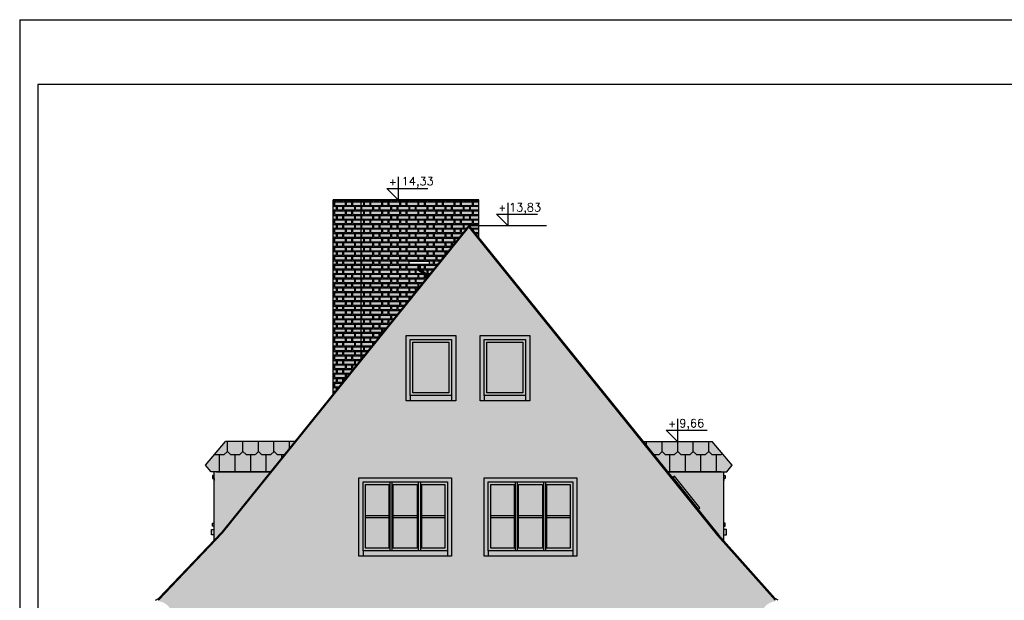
# Model space of a CAD drawing. Header units: millimetres. Extents: x 11979 to 23691, y 12825 to 41978.
# Tile 86 of 256: x 15282 to 17184, y 25572 to 26693. Entities that reach past the tile are written whole.
import ezdxf
from ezdxf.enums import TextEntityAlignment as Align

# ---------------------------------------------------------------- set-up
doc = ezdxf.new("R2010")
doc.units = ezdxf.units.MM
for name, color, linetype in [('-LI-WIDOK', 2, 'Continuous'), ('-MEBLE', 1, 'Continuous'), ('-RAMKA', 2, 'Continuous'), ('_PROJEKTOWANE', 5, 'Continuous')]:
    doc.layers.add(name, color=color, linetype=linetype)
doc.styles.add('SIMPLEX', font='simplex')

# ---------------------------------------------------------------- blocks, each defined once
blk = doc.blocks.new('FRWERFRWFSDWR')
at = {"layer": '-RAMKA', "color": 8}
for q in [(10137.9, 12472.2), (7167.9, 10372.2)]:
    blk.add_line((7167.9, 12472.2), q, dxfattribs=at)
at = {"layer": '-RAMKA', "color": 2}
for p, q in [((10102.9, 12347.2), (7202.9, 12347.2)), ((7202.9, 12347.2), (7202.9, 10407.2))]:
    blk.add_line(p, q, dxfattribs=at)

msp = doc.modelspace()

# ---------------------------------------------------------------- hatches: boundary and pattern name
at = {"layer": '-LI-WIDOK', "true_color": 0xa9cbea}
h = msp.add_hatch(color=151, dxfattribs=at)
h.dxf.hatch_style = 1
h.paths.add_polyline_path([(16015.04, 25417.8), (15962.54, 25417.8), (15962.54, 25354.8), (16015.04, 25354.8)])
h.paths.add_polyline_path([(16015.04, 25484.8), (15962.54, 25484.8), (15962.54, 25421.8), (16015.04, 25421.8)])
h.paths.add_polyline_path([(16075.54, 25484.8), (16023.04, 25484.8), (16023.04, 25421.8), (16075.54, 25421.8)])
h.paths.add_polyline_path([(16075.54, 25417.8), (16023.04, 25417.8), (16023.04, 25354.8), (16075.54, 25354.8)])
h.paths.add_polyline_path([(17724.28, 25178.2), (17808.36, 25178.2), (17808.36, 25200.87), (17724.28, 25200.87)], flags=9)
h.paths.add_polyline_path([(17725.03, 25279.65), (17809.11, 25279.65), (17809.11, 25302.32), (17725.03, 25302.32)], flags=9)
h.paths.add_polyline_path([(16011.31, 24880.08), (16177.71, 24880.08), (16177.71, 24905.68), (16011.31, 24905.68)], flags=9)
h.paths.add_polyline_path([(17593.03, 24750.45), (17680.74, 24750.45), (17680.74, 24766.35), (17593.03, 24766.35)], flags=9)
h.paths.add_polyline_path([(17518.1, 24749.63), (17568.66, 24749.63), (17568.66, 24765.52), (17518.1, 24765.52)], flags=9)
h.paths.add_polyline_path([(17512.49, 24727.77), (17582.76, 24727.77), (17582.76, 24749.13), (17512.49, 24749.13)], flags=9)
h.paths.add_polyline_path([(17807.82, 24730.69), (17919.46, 24730.69), (17919.46, 24746.67), (17807.82, 24746.67)], flags=9)
h.paths.add_polyline_path([(17590.52, 24726.15), (17729.68, 24726.15), (17729.68, 24750.71), (17590.52, 24750.71)], flags=9)
h.paths.add_polyline_path([(16534.59, 25905.07), (16551.05, 25905.07), (16551.05, 25921.53), (16534.59, 25921.53)], flags=9)
h.paths.add_polyline_path([(16557.54, 25900.4), (16603.56, 25900.4), (16603.56, 25923.26), (16557.54, 25923.26)], flags=9)
h.paths.add_polyline_path([(16206.37, 26322.01), (16222.82, 26322.01), (16222.82, 26338.46), (16206.37, 26338.46)], flags=9)
h.paths.add_polyline_path([(15994.88, 26372.01), (16011.34, 26372.01), (16011.34, 26388.46), (15994.88, 26388.46)], flags=9)
h.paths.add_polyline_path([(16012.65, 26367.34), (16069.03, 26367.34), (16069.03, 26390.2), (16012.65, 26390.2)], flags=9)
h.paths.add_polyline_path([(17604.97, 24904.43), (17921.68, 24904.43), (17921.68, 24963.3), (17604.97, 24963.3)], flags=9)
h.paths.add_polyline_path([(17515.7, 24688.47), (17560.33, 24688.47), (17560.33, 24699.6), (17515.7, 24699.6)], flags=9)
h.paths.add_polyline_path([(17710.61, 24862.73), (17898.8, 24862.73), (17898.8, 24885.4), (17710.61, 24885.4)], flags=9)
h.paths.add_polyline_path([(17591.2, 24702.5), (17714.33, 24702.5), (17714.33, 24726.38), (17591.2, 24726.38)], flags=9)
h.paths.add_polyline_path([(17512.54, 24868.71), (17695.51, 24868.71), (17695.51, 24897.89), (17512.54, 24897.89)], flags=9)
h.paths.add_polyline_path([(17738.27, 24660.75), (17805.63, 24660.75), (17805.63, 24676.65), (17738.27, 24676.65)], flags=9)
h.paths.add_polyline_path([(17968.96, 24881.77), (17999.22, 24881.77), (17999.22, 24904.43), (17968.96, 24904.43)], flags=9)
h.paths.add_polyline_path([(17945.58, 24661.41), (17992.59, 24661.41), (17992.59, 24677.31), (17945.58, 24677.31)], flags=9)
h.paths.add_polyline_path([(17513.99, 24841.07), (17971.26, 24841.07), (17971.26, 24856.96), (17513.99, 24856.96)], flags=9)
h.paths.add_polyline_path([(17509.63, 24790.96), (18002.65, 24790.96), (18002.65, 24825.96), (17509.63, 24825.96)], flags=9)
h.paths.add_polyline_path([(17514, 24703.85), (17580.9, 24703.85), (17580.9, 24725.21), (17514, 24725.21)], flags=9)
h.paths.add_polyline_path([(17836.17, 24751.51), (17882.56, 24751.51), (17882.56, 24767.41), (17836.17, 24767.41)], flags=9)
h.paths.add_polyline_path([(17877.48, 24883.31), (17931.67, 24883.31), (17931.67, 24905.98), (17877.48, 24905.98)], flags=9)
h.paths.add_polyline_path([(17592.25, 24769.73), (17689.53, 24769.73), (17689.53, 24785.62), (17592.25, 24785.62)], flags=9)
h.paths.add_polyline_path([(17957.09, 24751.51), (17992.7, 24751.51), (17992.7, 24767.41), (17957.09, 24767.41)], flags=9)
h.paths.add_polyline_path([(17589.16, 24686.16), (17704.22, 24686.16), (17704.22, 24700.47), (17589.16, 24700.47)], flags=9)
h.paths.add_polyline_path([(16861.47, 25350.11), (16906.27, 25350.11), (16906.27, 25372.97), (16861.47, 25372.97)], flags=9)
h.paths.add_polyline_path([(16837.91, 25354.78), (16854.37, 25354.78), (16854.37, 25371.23), (16837.91, 25371.23)], flags=9)
h.paths.add_polyline_path([(17808.74, 24706.52), (17911.34, 24706.52), (17911.34, 24722.49), (17808.74, 24722.49)], flags=9)
h.paths.add_polyline_path([(17515.71, 24769.5), (17571.06, 24769.5), (17571.06, 24785.4), (17515.71, 24785.4)], flags=9)
h.paths.add_polyline_path([(17515.66, 24665.41), (17551.25, 24665.41), (17551.25, 24681.31), (17515.66, 24681.31)], flags=9)
h.paths.add_polyline_path([(17940.19, 24910.92), (18001.66, 24910.92), (18001.66, 24954.1), (17940.19, 24954.1)], flags=9)
h.paths.add_polyline_path([(16224.14, 26317.34), (16280.52, 26317.34), (16280.52, 26340.2), (16224.14, 26340.2)], flags=9)
h.paths.add_polyline_path([(17515.24, 24818.81), (17558.61, 24818.81), (17558.61, 24834.7), (17515.24, 24834.7)], flags=9)
at = {"layer": '-LI-WIDOK', "true_color": 0xaf4318}
h = msp.add_hatch(color=34, dxfattribs=at)
h.dxf.hatch_style = 1
h.paths.add_polyline_path([(15942.06, 26345.8), (15888.06, 26345.8), (15888.06, 25970.93), (15942.06, 26037.89)])
h.paths.add_polyline_path([(16150.04, 26295.8), (16169.06, 26272.24), (16169.06, 26345.8), (15942.06, 26345.8), (15942.06, 26037.89), (16069.75, 26196.24), (16052.1, 26210.47), (16052.1, 26221.43), (16034.1, 26221.43), (16034.1, 26226.43), (16074.1, 26226.43), (16074.1, 26221.43), (16056.1, 26221.43), (16056.1, 26212.38), (16072.26, 26199.35)])
at = {"layer": '-LI-WIDOK', "true_color": 0x939598}
h = msp.add_hatch(dxfattribs=at)
h.set_pattern_fill('FLEMISH', color=252, scale=35)
h.set_pattern_definition([(0, (481373.3475, 32783.535), (17.5, 8.75), [21, -1.75, 10.5, -1.75]), (0, (481373.3475, 32790.535), (17.5, 8.75), [21, -1.75, 10.5, -1.75]), (90, (481373.348, 32783.535), (-17.5, 8.75), [7, -10.5]), (90, (481394.348, 32783.535), (-17.5, 8.75), [7, -10.5]), (90, (481396.098, 32783.535), (-17.5, 8.75), [7, -10.5]), (90, (481406.598, 32783.535), (-17.5, 8.75), [7, -10.5])])
h.paths.add_polyline_path([(16150.04, 26295.8), (16169.06, 26272.24), (16169.06, 26345.8), (15942.06, 26345.8), (15942.06, 26037.89), (16069.75, 26196.24), (16052.1, 26210.47), (16052.1, 26221.43), (16034.1, 26221.43), (16034.1, 26226.43), (16074.1, 26226.43), (16074.1, 26221.43), (16056.1, 26221.43), (16056.1, 26212.38), (16072.26, 26199.35)])
h.paths.add_polyline_path([(15942.06, 26345.8), (15888.06, 26345.8), (15888.06, 25970.93), (15942.06, 26037.89)])
at = {"layer": '-LI-WIDOK', "true_color": 0xededed}
h = msp.add_hatch(color=7, dxfattribs=at)
h.dxf.hatch_style = 1
edge = h.paths.add_edge_path()
edge.add_line((16706.04, 25545.8), (16711.04, 25545.8))
edge.add_line((16711.04, 25545.8), (16715.04, 25545.8))
edge.add_arc((16745.77, 25539.55), 31.35, 99.5474, 168.50496, ccw=False)
edge.add_ellipse((16740.57, 25570.82), major_axis=(-0.638, 0.124), ratio=0.526716, start_angle=95.84223, end_angle=276.04197)
edge.add_ellipse((16741.61, 25571.32), major_axis=(-1.4, 0.49), ratio=0.4271739, start_angle=-85.27404, end_angle=50.80577, ccw=False)
edge.add_ellipse((16741.6, 25572.47), major_axis=(-0.392, 0.518), ratio=0.526716, start_angle=148.32644, end_angle=236.30772)
edge.add_line((16742.04, 25572.36), (16630.52, 25697.51))
edge.add_line((16630.52, 25697.51), (16150.05, 26292.62))
edge.add_line((16150.05, 26292.62), (15674.15, 25702.48))
edge.add_line((15674.15, 25702.48), (15550.06, 25572.36))
edge.add_ellipse((15550.51, 25572.47), major_axis=(0.392, 0.518), ratio=0.526716, start_angle=123.69228, end_angle=211.67356)
edge.add_ellipse((15550.5, 25571.32), major_axis=(1.4, 0.49), ratio=0.4271739, start_angle=309.19423, end_angle=445.27404)
edge.add_ellipse((15551.54, 25570.82), major_axis=(0.638, 0.124), ratio=0.526716, start_angle=83.95803, end_angle=264.15777)
edge.add_arc((15546.34, 25539.55), 31.35, 11.49504, 80.4526, ccw=False)
edge.add_line((15577.06, 25545.8), (15585.04, 25545.8))
edge.add_line((15585.04, 25545.8), (15585.04, 24984.8))
edge.add_line((15585.04, 24984.8), (15585.04, 24912.8))
edge.add_line((15585.04, 24912.8), (15636.04, 24912.8))
edge.add_line((15636.04, 24912.8), (16655.04, 24912.8))
edge.add_line((16655.04, 24912.8), (16706.04, 24912.8))
edge.add_line((16706.04, 24912.8), (16706.04, 25545.8))
h.paths.add_polyline_path([(16088.54, 25339.8), (15949.54, 25339.8), (15949.54, 25497.8), (16088.54, 25497.8)], flags=16)
h.paths.add_polyline_path([(15957.54, 25349.8), (15957.54, 25489.8), (16080.54, 25489.8), (16080.54, 25349.8)], flags=0)
h.paths.add_polyline_path([(16075.54, 25354.8), (16023.04, 25354.8), (16023.04, 25421.8), (16023.04, 25484.8), (16075.54, 25484.8)], flags=0)
h.paths.add_polyline_path([(16015.04, 25354.8), (15962.54, 25354.8), (15962.54, 25484.8), (16015.04, 25484.8), (16015.04, 25421.8)], flags=0)
h.paths.add_polyline_path([(16169.47, 25164.25), (16171.47, 25164.25), (16171.47, 25159.79), (16185.47, 25159.79), (16185.47, 25164.25), (16187.47, 25164.25), (16187.47, 25159.79), (16201.47, 25159.79), (16201.47, 25164.25), (16203.47, 25164.25), (16203.47, 25159.79), (16213.04, 25159.79), (16213.04, 25141.68), (16219.87, 25141.68), (16219.87, 25164.25), (16221.87, 25164.25), (16221.87, 24981.06), (16219.87, 24981.06), (16219.87, 25003.63), (16213.04, 25003.63), (16213.04, 24994.79), (16213.04, 24984.79), (16203.47, 24984.79), (16203.47, 24981.06), (16201.47, 24981.06), (16201.47, 24984.79), (16187.47, 24984.79), (16187.47, 24981.06), (16185.47, 24981.06), (16185.47, 24984.79), (16171.47, 24984.79), (16171.47, 24981.06), (16169.47, 24981.06), (16169.47, 24984.79), (16155.47, 24984.79), (16155.47, 24981.06), (16153.47, 24981.06), (16153.47, 24984.79), (16139.47, 24984.79), (16139.47, 24981.06), (16137.47, 24981.06), (16137.47, 24984.79), (16123.47, 24984.79), (16123.47, 24981.06), (16121.47, 24981.06), (16121.47, 24984.79), (16107.47, 24984.79), (16107.47, 24981.06), (16105.47, 24981.06), (16105.47, 24984.79), (16091.47, 24984.79), (16091.47, 24981.06), (16089.47, 24981.06), (16089.47, 24984.79), (16080.04, 24984.79), (16080.04, 24994.79), (16080.04, 25003.63), (16073.22, 25003.63), (16073.22, 24981.06), (16071.22, 24981.06), (16071.22, 25164.25), (16073.22, 25164.25), (16073.22, 25141.68), (16080.04, 25141.68), (16080.04, 25159.79), (16089.47, 25159.79), (16089.47, 25164.25), (16091.47, 25164.25), (16091.47, 25159.79), (16105.47, 25159.79), (16105.47, 25164.25), (16107.47, 25164.25), (16107.47, 25159.79), (16121.47, 25159.79), (16121.47, 25164.25), (16123.47, 25164.25), (16123.47, 25159.79), (16137.47, 25159.79), (16137.47, 25164.25), (16139.47, 25164.25), (16139.47, 25159.79), (16153.47, 25159.79), (16153.47, 25164.25), (16155.47, 25164.25), (16155.47, 25159.79), (16169.47, 25159.79)], flags=16)
h.paths.add_polyline_path([(16139.47, 25151.79), (16149.04, 25151.79), (16149.04, 25141.68), (16139.47, 25141.68), (16139.47, 25139.68), (16151.04, 25139.68), (16151.04, 25120.68), (16151.04, 25101.83), (16151.04, 25082.33), (16139.47, 25082.33), (16139.47, 25080.33), (16151.04, 25080.33), (16151.04, 25071.49), (16151.04, 25064.98), (16139.47, 25064.98), (16139.47, 25062.98), (16151.04, 25062.98), (16151.04, 25043.98), (16151.04, 25025.13), (16151.04, 25005.63), (16139.47, 25005.63), (16139.47, 25003.63), (16149.04, 25003.63), (16149.04, 24994.79), (16139.47, 24994.79)], flags=0)
h.paths.add_polyline_path([(16142.04, 25101.33), (16142.04, 25101.83), (16139.47, 25101.83), (16139.47, 25101.33)], flags=0)
h.paths.add_polyline_path([(16149.04, 25120.68), (16149.04, 25120.18), (16139.47, 25120.18), (16139.47, 25120.68)], flags=0)
h.paths.add_polyline_path([(16205.04, 25101.83), (16203.47, 25101.83), (16203.47, 25101.33), (16205.04, 25101.33)], flags=0)
h.paths.add_polyline_path([(16205.04, 25120.68), (16203.47, 25120.68), (16203.47, 25120.18), (16205.04, 25120.18)], flags=0)
h.paths.add_polyline_path([(16088.04, 25139.68), (16088.04, 25120.68), (16088.04, 25101.83), (16088.04, 25082.33), (16080.04, 25082.33), (16080.04, 25101.33), (16073.22, 25101.33), (16073.22, 25101.83), (16080.04, 25101.83), (16080.04, 25120.18), (16073.22, 25120.18), (16073.22, 25120.68), (16080.04, 25120.68), (16080.04, 25139.68)], flags=0)
h.paths.add_polyline_path([(16213.04, 25080.33), (16213.04, 25064.98), (16205.04, 25064.98), (16205.04, 25080.33)], flags=0)
h.paths.add_polyline_path([(16088.04, 25080.33), (16088.04, 25064.98), (16080.04, 25064.98), (16080.04, 25080.33)], flags=0)
h.paths.add_polyline_path([(16179.54, 25657.8), (16179.54, 25808.8), (16358.54, 25808.8), (16358.54, 25657.8)], flags=16)
h.paths.add_polyline_path([(16187.54, 25667.8), (16187.54, 25800.8), (16350.54, 25800.8), (16350.54, 25667.8)], flags=0)
h.paths.add_polyline_path([(16116.54, 25657.8), (15937.54, 25657.8), (15937.54, 25808.8), (16116.54, 25808.8)], flags=16)
h.paths.add_polyline_path([(16149.04, 25043.98), (16149.04, 25025.13), (16149.04, 25024.63), (16139.47, 25024.63), (16139.47, 25025.13), (16142.04, 25025.13), (16142.04, 25043.48), (16139.47, 25043.48), (16139.47, 25043.98)], flags=0)
h.paths.add_polyline_path([(16108.54, 25667.8), (15945.54, 25667.8), (15945.54, 25800.8), (16108.54, 25800.8)], flags=0)
h.paths.add_polyline_path([(16205.04, 25025.13), (16203.47, 25025.13), (16203.47, 25024.63), (16205.04, 25024.63)], flags=0)
h.paths.add_polyline_path([(16213.04, 25062.98), (16213.04, 25043.98), (16213.04, 25043.48), (16203.47, 25043.48), (16203.47, 25043.98), (16205.04, 25043.98), (16205.04, 25062.98)], flags=0)
h.paths.add_polyline_path([(16088.04, 25062.98), (16088.04, 25043.98), (16088.04, 25025.13), (16088.04, 25005.63), (16080.04, 25005.63), (16080.04, 25024.63), (16073.22, 25024.63), (16073.22, 25025.13), (16080.04, 25025.13), (16080.04, 25043.48), (16073.22, 25043.48), (16073.22, 25043.98), (16080.04, 25043.98), (16080.04, 25062.98)], flags=0)
h.paths.add_polyline_path([(16192.54, 25672.8), (16192.54, 25795.8), (16237.87, 25795.8), (16237.87, 25672.8)], flags=0)
h.paths.add_polyline_path([(16103.54, 25672.8), (16058.21, 25672.8), (16058.21, 25795.8), (16103.54, 25795.8)], flags=0)
h.paths.add_polyline_path([(16245.87, 25672.8), (16245.87, 25795.8), (16292.21, 25795.8), (16292.21, 25672.8)], flags=0)
h.paths.add_polyline_path([(16050.21, 25672.8), (16003.87, 25672.8), (16003.87, 25795.8), (16050.21, 25795.8)], flags=0)
h.paths.add_polyline_path([(16300.21, 25672.8), (16300.21, 25795.8), (16345.54, 25795.8), (16345.54, 25672.8)], flags=0)
h.paths.add_polyline_path([(15995.87, 25672.8), (15950.54, 25672.8), (15950.54, 25795.8), (15995.87, 25795.8)], flags=0)
h.paths.add_polyline_path([(15866.59, 25164.79), (15866.59, 25042.79), (15864.59, 25042.79), (15864.59, 25063.53), (15860.04, 25063.53), (15860.04, 25047.79), (15853.59, 25047.79), (15853.59, 25042.79), (15851.59, 25042.79), (15851.59, 25047.79), (15840.59, 25047.79), (15840.59, 25042.79), (15838.59, 25042.79), (15838.59, 25047.79), (15827.59, 25047.79), (15827.59, 25042.79), (15825.59, 25042.79), (15825.59, 25047.79), (15814.59, 25047.79), (15814.59, 25042.79), (15812.59, 25042.79), (15812.59, 25047.79), (15801.59, 25047.79), (15801.59, 25042.79), (15799.59, 25042.79), (15799.59, 25047.79), (15788.59, 25047.79), (15788.59, 25042.79), (15786.59, 25042.79), (15786.59, 25047.79), (15782.04, 25047.79), (15782.04, 25057.79), (15782.04, 25063.53), (15777.5, 25063.53), (15777.5, 25042.79), (15775.5, 25042.79), (15775.5, 25164.79), (15777.5, 25164.79), (15777.5, 25144.05), (15782.04, 25144.05), (15782.04, 25159.79), (15786.59, 25159.79), (15786.59, 25164.79), (15788.59, 25164.79), (15788.59, 25159.79), (15799.59, 25159.79), (15799.59, 25164.79), (15801.59, 25164.79), (15801.59, 25159.79), (15812.59, 25159.79), (15812.59, 25164.79), (15814.59, 25164.79), (15814.59, 25159.79), (15825.59, 25159.79), (15825.59, 25164.79), (15827.59, 25164.79), (15827.59, 25159.79), (15838.59, 25159.79), (15838.59, 25164.79), (15840.59, 25164.79), (15840.59, 25159.79), (15851.59, 25159.79), (15851.59, 25164.79), (15853.59, 25164.79), (15853.59, 25159.79), (15860.04, 25159.79), (15860.04, 25144.05), (15864.59, 25144.05), (15864.59, 25164.79)], flags=16)
h.paths.add_polyline_path([(15793.79, 25142.05), (15793.79, 25115.48), (15790.04, 25115.48), (15790.04, 25142.05)], flags=0)
h.paths.add_polyline_path([(15793.79, 25113.48), (15793.79, 25094.1), (15790.04, 25094.1), (15790.04, 25113.48)], flags=0)
h.paths.add_polyline_path([(15737.59, 25164.79), (15737.59, 25042.79), (15735.59, 25042.79), (15735.59, 25063.53), (15731.04, 25063.53), (15731.04, 25047.79), (15724.59, 25047.79), (15724.59, 25042.79), (15722.59, 25042.79), (15722.59, 25047.79), (15711.59, 25047.79), (15711.59, 25042.79), (15709.59, 25042.79), (15709.59, 25047.79), (15698.59, 25047.79), (15698.59, 25042.79), (15696.59, 25042.79), (15696.59, 25047.79), (15685.59, 25047.79), (15685.59, 25042.79), (15683.59, 25042.79), (15683.59, 25047.79), (15672.59, 25047.79), (15672.59, 25042.79), (15670.59, 25042.79), (15670.59, 25047.79), (15659.59, 25047.79), (15659.59, 25042.79), (15657.59, 25042.79), (15657.59, 25047.79), (15653.04, 25047.79), (15653.04, 25057.79), (15653.04, 25063.53), (15648.5, 25063.53), (15648.5, 25042.79), (15646.5, 25042.79), (15646.5, 25164.79), (15648.5, 25164.79), (15648.5, 25144.05), (15653.04, 25144.05), (15653.04, 25159.79), (15657.59, 25159.79), (15657.59, 25164.79), (15659.59, 25164.79), (15659.59, 25159.79), (15670.59, 25159.79), (15670.59, 25164.79), (15672.59, 25164.79), (15672.59, 25159.79), (15683.59, 25159.79), (15683.59, 25164.79), (15685.59, 25164.79), (15685.59, 25159.79), (15696.59, 25159.79), (15696.59, 25164.79), (15698.59, 25164.79), (15698.59, 25159.79), (15709.59, 25159.79), (15709.59, 25164.79), (15711.59, 25164.79), (15711.59, 25159.79), (15722.59, 25159.79), (15722.59, 25164.79), (15724.59, 25164.79), (15724.59, 25159.79), (15731.04, 25159.79), (15731.04, 25144.05), (15735.59, 25144.05), (15735.59, 25164.79)], flags=16)
h.paths.add_polyline_path([(15664.79, 25142.05), (15664.79, 25115.48), (15661.04, 25115.48), (15661.04, 25142.05)], flags=0)
h.paths.add_polyline_path([(15664.79, 25113.48), (15664.79, 25094.1), (15661.04, 25094.1), (15661.04, 25113.48)], flags=0)
h.paths.add_polyline_path([(16171.54, 25957.8), (16171.54, 26083.8), (16267.54, 26083.8), (16267.54, 25957.8)], flags=16)
h.paths.add_polyline_path([(16179.54, 25967.8), (16179.54, 26075.8), (16259.54, 26075.8), (16259.54, 25967.8)], flags=0)
h.paths.add_polyline_path([(16124.54, 25957.8), (16028.54, 25957.8), (16028.54, 26083.8), (16124.54, 26083.8)], flags=16)
h.paths.add_polyline_path([(16116.54, 25967.8), (16036.54, 25967.8), (16036.54, 26075.8), (16116.54, 26075.8)], flags=0)
h.paths.add_polyline_path([(16184.54, 25972.8), (16184.54, 26070.8), (16254.54, 26070.8), (16254.54, 25972.8)], flags=0)
h.paths.add_polyline_path([(16111.54, 25972.8), (16041.54, 25972.8), (16041.54, 26070.8), (16111.54, 26070.8)], flags=0)
at = {"layer": '-LI-WIDOK', "true_color": 0xb6c7cd}
h = msp.add_hatch(color=9, dxfattribs=at)
h.dxf.hatch_style = 1
h.paths.add_polyline_path([(16150.04, 26295.8), (15672.65, 25703.8), (15550.06, 25575.8), (15550.06, 25572.36), (15674.15, 25702.48), (16150.05, 26292.62), (16630.52, 25697.51), (16742.04, 25572.36), (16742.04, 25575.8), (16632.04, 25698.8)])
at = {"layer": '-LI-WIDOK', "true_color": 0x939598}
h = msp.add_hatch(color=252, dxfattribs=at)
h.dxf.hatch_style = 1
h.paths.add_polyline_path([(16124.54, 26083.8), (16028.54, 26083.8), (16028.54, 25957.8), (16036.54, 25957.8), (16036.54, 25967.8), (16036.54, 26075.8), (16116.54, 26075.8), (16116.54, 25967.8), (16116.54, 25957.8), (16124.54, 25957.8)])
h.paths.add_polyline_path([(16116.54, 25967.8), (16036.54, 25967.8), (16036.54, 25957.8), (16116.54, 25957.8)], flags=17)
h.paths.add_polyline_path([(16259.54, 25967.8), (16179.54, 25967.8), (16179.54, 25957.8), (16259.54, 25957.8)], flags=17)
h.paths.add_polyline_path([(16179.54, 26075.8), (16259.54, 26075.8), (16259.54, 25967.8), (16259.54, 25957.8), (16267.54, 25957.8), (16267.54, 26083.8), (16171.54, 26083.8), (16171.54, 25957.8), (16179.54, 25957.8), (16179.54, 25967.8)])
at = {"layer": '-LI-WIDOK', "true_color": 0xededed}
h = msp.add_hatch(color=7, dxfattribs=at)
h.dxf.hatch_style = 1
h.paths.add_polyline_path([(16116.54, 26075.8), (16036.54, 26075.8), (16036.54, 25967.8), (16116.54, 25967.8)])
h.paths.add_polyline_path([(16111.54, 26070.8), (16111.54, 25972.8), (16041.54, 25972.8), (16041.54, 26070.8)], flags=16)
h.paths.add_polyline_path([(16259.54, 26075.8), (16179.54, 26075.8), (16179.54, 25967.8), (16259.54, 25967.8)])
h.paths.add_polyline_path([(16254.54, 26070.8), (16254.54, 25972.8), (16184.54, 25972.8), (16184.54, 26070.8)], flags=16)
at = {"layer": '-LI-WIDOK', "true_color": 0xa9cbea}
h = msp.add_hatch(color=151, dxfattribs=at)
h.dxf.hatch_style = 1
h.paths.add_polyline_path([(16111.54, 26070.8), (16041.54, 26070.8), (16041.54, 25972.8), (16111.54, 25972.8)])
h.paths.add_polyline_path([(16254.54, 26070.8), (16184.54, 26070.8), (16184.54, 25972.8), (16254.54, 25972.8)])
at = {"layer": '-LI-WIDOK', "true_color": 0xaf4318}
h = msp.add_hatch(color=34, dxfattribs=at)
h.dxf.hatch_style = 1
h.paths.add_polyline_path([(15813.82, 25878.87), (15679.92, 25878.87), (15641.22, 25833), (15651.79, 25820.23), (15766.54, 25820.23)])
h.paths.add_polyline_path([(16620.17, 25878.87), (16486.67, 25878.87), (16534.01, 25820.23), (16648.3, 25820.23), (16658.87, 25833)])
at = {"layer": '-LI-WIDOK'}
h = msp.add_hatch(dxfattribs=at)
h.set_pattern_fill('DACHOWKA', color=256, scale=2)
h.set_pattern_definition([(0, (481379.35, 32783.535), (0, 90), [18, -12]), (0, (481394.35, 32828.535), (0, 90), [18, -12]), (90, (481373.348, 32789.535), (-30, 2e-15), [39, -51]), (90, (481388.348, 32834.535), (-30, 2e-15), [39, -51]), (45, (481397.35, 32783.535), (-44.999993, 44.999993), [8.4852, -55.1544]), (45, (481427.35, 32783.535), (-44.999993, 44.999993), [8.4852, -55.1544]), (45, (481457.35, 32783.535), (-44.999993, 44.999993), [8.4852, -55.1544]), (135, (481379.35, 32783.535), (-44.999993, -44.999993), [8.4852, -55.1544]), (135, (481409.35, 32783.535), (-44.999993, -44.999993), [8.4852, -55.1544]), (135, (481439.35, 32783.535), (-44.999993, -44.999993), [8.4852, -55.1544])])
h.paths.add_polyline_path([(15813.82, 25878.87), (15679.92, 25878.87), (15641.22, 25833), (15651.79, 25820.23), (15766.54, 25820.23)])
h.paths.add_polyline_path([(16620.17, 25878.87), (16486.67, 25878.87), (16534.01, 25820.23), (16648.3, 25820.23), (16658.87, 25833)])
at = {"layer": '-LI-WIDOK', "true_color": 0x991b1e}
h = msp.add_hatch(color=244, dxfattribs=at)
h.dxf.hatch_style = 1
h.paths.add_polyline_path([(15766.54, 25820.23), (15662.65, 25820.23), (15657.65, 25820.23), (15657.65, 25725.52), (15657.65, 25721.42), (15657.65, 25688.14), (15672.65, 25703.8)])
h.paths.add_polyline_path([(16642.44, 25820.23), (16534.01, 25820.23), (16543.24, 25808.79), (16547.11, 25811.96), (16595.92, 25750.67), (16592.42, 25747.88), (16632.04, 25698.8), (16642.44, 25687.18), (16642.44, 25721.42), (16642.44, 25725.52)])
at = {"layer": '-LI-WIDOK', "true_color": 0x939598}
h = msp.add_hatch(color=252, dxfattribs=at)
h.dxf.hatch_style = 1
h.paths.add_polyline_path([(15657.65, 25708.8), (15652.65, 25708.8), (15652.65, 25698.8), (15657.65, 25698.8)])
h.paths.add_polyline_path([(15657.65, 25721.42), (15654.77, 25721.42), (15654.77, 25715.75), (15657.65, 25715.75)])
h.paths.add_polyline_path([(15657.65, 25813.29), (15654.77, 25813.29), (15654.77, 25807.62), (15657.65, 25807.62)])
h.paths.add_polyline_path([(16647.44, 25708.8), (16642.44, 25708.8), (16642.44, 25698.8), (16647.44, 25698.8)])
h.paths.add_polyline_path([(16645.32, 25721.42), (16642.44, 25721.42), (16642.44, 25715.75), (16645.32, 25715.75)])
h.paths.add_polyline_path([(16645.32, 25813.29), (16642.44, 25813.29), (16642.44, 25807.62), (16645.32, 25807.62)])
h = msp.add_hatch(color=252, dxfattribs=at)
h.dxf.hatch_style = 1
h.paths.add_polyline_path([(16108.54, 25667.8), (15945.54, 25667.8), (15945.54, 25657.8), (16108.54, 25657.8)], flags=17)
h.paths.add_polyline_path([(15945.54, 25800.8), (16108.54, 25800.8), (16108.54, 25667.8), (16108.54, 25657.8), (16116.54, 25657.8), (16116.54, 25808.8), (15937.54, 25808.8), (15937.54, 25657.8), (15945.54, 25657.8), (15945.54, 25667.8)])
h.paths.add_polyline_path([(16187.54, 25800.8), (16350.54, 25800.8), (16350.54, 25667.8), (16350.54, 25657.8), (16358.54, 25657.8), (16358.54, 25808.8), (16179.54, 25808.8), (16179.54, 25657.8), (16187.54, 25657.8), (16187.54, 25667.8)])
h.paths.add_polyline_path([(16350.54, 25667.8), (16187.54, 25667.8), (16187.54, 25657.8), (16350.54, 25657.8)], flags=17)
h.paths.add_polyline_path([(16088.54, 25349.8), (15949.54, 25349.8), (15949.54, 25339.8), (16088.54, 25339.8)])
h.paths.add_polyline_path([(16088.54, 25497.8), (15949.54, 25497.8), (15949.54, 25349.8), (15957.54, 25349.8), (15957.54, 25489.8), (16080.54, 25489.8), (16080.54, 25349.8), (16088.54, 25349.8)])
h.paths.add_polyline_path([(15786.59, 25159.79), (15782.04, 25159.79), (15782.04, 25144.05), (15786.59, 25144.05)])
h.paths.add_polyline_path([(15799.59, 25159.79), (15788.59, 25159.79), (15788.59, 25144.05), (15790.04, 25144.05), (15790.04, 25151.79), (15799.59, 25151.79)])
h.paths.add_polyline_path([(15812.59, 25159.79), (15801.59, 25159.79), (15801.59, 25151.79), (15812.59, 25151.79)])
h.paths.add_polyline_path([(15825.59, 25159.79), (15814.59, 25159.79), (15814.59, 25151.79), (15825.59, 25151.79)])
h.paths.add_polyline_path([(15838.59, 25159.79), (15827.59, 25159.79), (15827.59, 25151.79), (15838.59, 25151.79)])
h.paths.add_polyline_path([(15851.59, 25159.79), (15840.59, 25159.79), (15840.59, 25151.79), (15851.59, 25151.79)])
h.paths.add_polyline_path([(15860.04, 25159.79), (15853.59, 25159.79), (15853.59, 25144.05), (15860.04, 25144.05)])
h.paths.add_polyline_path([(15860.04, 25142.05), (15853.59, 25142.05), (15853.59, 25115.48), (15860.04, 25115.48)])
h.paths.add_polyline_path([(15860.04, 25113.48), (15853.59, 25113.48), (15853.59, 25094.1), (15860.04, 25094.1)])
h.paths.add_polyline_path([(15860.04, 25092.1), (15853.59, 25092.1), (15853.59, 25065.53), (15860.04, 25065.53)])
h.paths.add_polyline_path([(15860.04, 25057.79), (15853.59, 25057.79), (15853.59, 25047.79), (15860.04, 25047.79)])
h.paths.add_polyline_path([(15851.59, 25057.79), (15840.59, 25057.79), (15840.59, 25047.79), (15851.59, 25047.79)])
h.paths.add_polyline_path([(15838.59, 25057.79), (15827.59, 25057.79), (15827.59, 25047.79), (15838.59, 25047.79)])
h.paths.add_polyline_path([(15825.59, 25057.79), (15814.59, 25057.79), (15814.59, 25047.79), (15825.59, 25047.79)])
h.paths.add_polyline_path([(15812.59, 25057.79), (15801.59, 25057.79), (15801.59, 25047.79), (15812.59, 25047.79)])
h.paths.add_polyline_path([(15799.59, 25057.79), (15788.59, 25057.79), (15788.59, 25047.79), (15799.59, 25047.79)])
h.paths.add_polyline_path([(15786.59, 25057.79), (15782.04, 25057.79), (15782.04, 25047.79), (15786.59, 25047.79)])
h.paths.add_polyline_path([(15786.59, 25063.53), (15782.04, 25063.53), (15782.04, 25057.79), (15786.59, 25057.79)])
h.paths.add_polyline_path([(15799.59, 25063.53), (15788.59, 25063.53), (15788.59, 25057.79), (15799.59, 25057.79)])
h.paths.add_polyline_path([(15812.59, 25063.53), (15801.59, 25063.53), (15801.59, 25057.79), (15812.59, 25057.79)])
h.paths.add_polyline_path([(15825.59, 25063.53), (15814.59, 25063.53), (15814.59, 25057.79), (15825.59, 25057.79)])
h.paths.add_polyline_path([(15838.59, 25063.53), (15827.59, 25063.53), (15827.59, 25057.79), (15838.59, 25057.79)])
h.paths.add_polyline_path([(15851.59, 25063.53), (15840.59, 25063.53), (15840.59, 25057.79), (15851.59, 25057.79)])
h.paths.add_polyline_path([(15860.04, 25063.53), (15853.59, 25063.53), (15853.59, 25057.79), (15860.04, 25057.79)])
h.paths.add_polyline_path([(15786.59, 25092.1), (15782.04, 25092.1), (15782.04, 25065.53), (15786.59, 25065.53)])
h.paths.add_polyline_path([(15786.59, 25113.48), (15782.04, 25113.48), (15782.04, 25094.1), (15786.59, 25094.1)])
h.paths.add_polyline_path([(15790.04, 25113.48), (15788.59, 25113.48), (15788.59, 25094.1), (15790.04, 25094.1)])
h.paths.add_polyline_path([(15790.04, 25092.1), (15788.59, 25092.1), (15788.59, 25065.53), (15799.59, 25065.53), (15799.59, 25067.79), (15790.04, 25067.79), (15790.04, 25068.96)])
h.paths.add_polyline_path([(15812.59, 25067.79), (15801.59, 25067.79), (15801.59, 25065.53), (15812.59, 25065.53)])
h.paths.add_polyline_path([(15825.59, 25067.79), (15814.59, 25067.79), (15814.59, 25065.53), (15825.59, 25065.53)])
h.paths.add_polyline_path([(15838.59, 25067.79), (15827.59, 25067.79), (15827.59, 25065.53), (15838.59, 25065.53)])
h.paths.add_polyline_path([(15851.59, 25067.79), (15840.59, 25067.79), (15840.59, 25065.53), (15851.59, 25065.53)])
h.paths.add_polyline_path([(15786.59, 25142.05), (15782.04, 25142.05), (15782.04, 25115.48), (15786.59, 25115.48)])
h.paths.add_polyline_path([(15790.04, 25142.05), (15788.59, 25142.05), (15788.59, 25115.48), (15790.04, 25115.48)])
at = {"layer": '-LI-WIDOK', "true_color": 0xededed}
h = msp.add_hatch(color=7, dxfattribs=at)
h.dxf.hatch_style = 1
h.paths.add_polyline_path([(16239.87, 25800.8), (16187.54, 25800.8), (16187.54, 25667.8), (16239.87, 25667.8)])
h.paths.add_polyline_path([(16192.54, 25672.8), (16192.54, 25795.8), (16237.87, 25795.8), (16237.87, 25672.8)], flags=16)
h.paths.add_polyline_path([(16243.87, 25800.8), (16239.87, 25800.8), (16239.87, 25667.8), (16243.87, 25667.8)])
h.paths.add_polyline_path([(16294.21, 25800.8), (16243.87, 25800.8), (16243.87, 25667.8), (16294.21, 25667.8)])
h.paths.add_polyline_path([(16245.87, 25672.8), (16245.87, 25795.8), (16292.21, 25795.8), (16292.21, 25672.8)], flags=16)
h.paths.add_polyline_path([(16298.21, 25800.8), (16294.21, 25800.8), (16294.21, 25667.8), (16298.21, 25667.8)])
h.paths.add_polyline_path([(16350.54, 25800.8), (16298.21, 25800.8), (16298.21, 25667.8), (16350.54, 25667.8)])
h.paths.add_polyline_path([(16300.21, 25672.8), (16300.21, 25795.8), (16345.54, 25795.8), (16345.54, 25672.8)], flags=16)
h.paths.add_polyline_path([(15997.87, 25800.8), (15945.54, 25800.8), (15945.54, 25667.8), (15997.87, 25667.8)])
h.paths.add_polyline_path([(15995.87, 25795.8), (15995.87, 25672.8), (15950.54, 25672.8), (15950.54, 25795.8)], flags=16)
h.paths.add_polyline_path([(16001.87, 25800.8), (15997.87, 25800.8), (15997.87, 25667.8), (16001.87, 25667.8)])
h.paths.add_polyline_path([(16052.21, 25800.8), (16001.87, 25800.8), (16001.87, 25667.8), (16052.21, 25667.8)])
h.paths.add_polyline_path([(16050.21, 25795.8), (16050.21, 25672.8), (16003.87, 25672.8), (16003.87, 25795.8)], flags=16)
h.paths.add_polyline_path([(16056.21, 25800.8), (16052.21, 25800.8), (16052.21, 25667.8), (16056.21, 25667.8)])
h.paths.add_polyline_path([(16108.54, 25800.8), (16056.21, 25800.8), (16056.21, 25667.8), (16108.54, 25667.8)])
h.paths.add_polyline_path([(16103.54, 25795.8), (16103.54, 25672.8), (16058.21, 25672.8), (16058.21, 25795.8)], flags=16)
at = {"layer": '-LI-WIDOK', "true_color": 0xa9cbea}
h = msp.add_hatch(color=151, dxfattribs=at)
h.dxf.hatch_style = 1
h.paths.add_polyline_path([(15995.87, 25795.8), (15950.54, 25795.8), (15950.54, 25736.3), (15995.87, 25736.3)])
h.paths.add_polyline_path([(16050.21, 25795.8), (16003.87, 25795.8), (16003.87, 25736.3), (16050.21, 25736.3)])
h.paths.add_polyline_path([(16103.54, 25795.8), (16058.21, 25795.8), (16058.21, 25736.3), (16103.54, 25736.3)])
h.paths.add_polyline_path([(16103.54, 25732.3), (16058.21, 25732.3), (16058.21, 25672.8), (16103.54, 25672.8)])
h.paths.add_polyline_path([(16050.21, 25732.3), (16003.87, 25732.3), (16003.87, 25672.8), (16050.21, 25672.8)])
h.paths.add_polyline_path([(15995.87, 25732.3), (15950.54, 25732.3), (15950.54, 25672.8), (15995.87, 25672.8)])
h.paths.add_polyline_path([(16237.87, 25795.8), (16192.54, 25795.8), (16192.54, 25736.3), (16237.87, 25736.3)])
h.paths.add_polyline_path([(16292.21, 25795.8), (16245.87, 25795.8), (16245.87, 25736.3), (16292.21, 25736.3)])
h.paths.add_polyline_path([(16345.54, 25795.8), (16300.21, 25795.8), (16300.21, 25736.3), (16345.54, 25736.3)])
h.paths.add_polyline_path([(16345.54, 25732.3), (16300.21, 25732.3), (16300.21, 25672.8), (16345.54, 25672.8)])
h.paths.add_polyline_path([(16292.21, 25732.3), (16245.87, 25732.3), (16245.87, 25672.8), (16292.21, 25672.8)])
h.paths.add_polyline_path([(16237.87, 25732.3), (16192.54, 25732.3), (16192.54, 25672.8), (16237.87, 25672.8)])
at = {"layer": '-LI-WIDOK', "true_color": 0xededed}
h = msp.add_hatch(color=7, dxfattribs=at)
h.dxf.hatch_style = 1
h.paths.add_polyline_path([(16015.04, 25421.8), (15962.54, 25421.8), (15962.54, 25417.8), (16015.04, 25417.8)])
h.paths.add_polyline_path([(16075.54, 25421.8), (16023.04, 25421.8), (16023.04, 25417.8), (16075.54, 25417.8)])
h.paths.add_polyline_path([(15995.87, 25736.3), (15950.54, 25736.3), (15950.54, 25732.3), (15995.87, 25732.3)])
h.paths.add_polyline_path([(16050.21, 25736.3), (16003.87, 25736.3), (16003.87, 25732.3), (16050.21, 25732.3)])
h.paths.add_polyline_path([(16103.54, 25736.3), (16058.21, 25736.3), (16058.21, 25732.3), (16103.54, 25732.3)])
h.paths.add_polyline_path([(16237.87, 25736.3), (16192.54, 25736.3), (16192.54, 25732.3), (16237.87, 25732.3)])
h.paths.add_polyline_path([(16292.21, 25736.3), (16245.87, 25736.3), (16245.87, 25732.3), (16292.21, 25732.3)])
h.paths.add_polyline_path([(16345.54, 25736.3), (16300.21, 25736.3), (16300.21, 25732.3), (16345.54, 25732.3)])

# ---------------------------------------------------------------- linework, layer by layer
at = {"layer": '-LI-WIDOK'}
for p, q in [((16169.06, 26345.8), (15888.06, 26345.8)), ((15888.06, 25970.93), (15888.06, 26345.8)), ((15942.06, 26037.89), (15942.06, 26345.8)), ((16169.06, 26272.24), (16169.06, 26345.8)), ((16150.04, 26295.8), (15672.65, 25703.8)), ((16150.04, 26295.8), (16632.04, 25698.8)), ((16052.1, 26221.43), (16052.1, 26210.47)), ((16054.1, 26221.43), (16054.1, 26211.43)), ((16056.1, 26221.43), (16056.1, 26212.38)), ((16052.1, 26210.47), (16069.75, 26196.24)), ((16054.1, 26211.43), (16071.01, 26197.79)), ((16056.1, 26212.38), (16072.26, 26199.35)), ((16028.54, 25957.8), (16028.54, 26083.8)), ((16028.54, 26083.8), (16124.54, 26083.8)), ((16124.54, 26083.8), (16124.54, 25957.8)), ((16171.54, 25957.8), (16171.54, 26083.8)), ((16171.54, 26083.8), (16267.54, 26083.8)), ((16267.54, 26083.8), (16267.54, 25957.8)), ((16036.54, 25967.8), (16036.54, 26075.8)), ((16036.54, 26075.8), (16116.54, 26075.8)), ((16041.54, 25972.8), (16041.54, 26070.8)), ((16041.54, 26070.8), (16111.54, 26070.8)), ((16111.54, 26070.8), (16111.54, 25972.8)), ((16116.54, 26075.8), (16116.54, 25967.8)), ((16179.54, 25967.8), (16179.54, 26075.8)), ((16179.54, 26075.8), (16259.54, 26075.8)), ((16184.54, 25972.8), (16184.54, 26070.8)), ((16184.54, 26070.8), (16254.54, 26070.8)), ((16254.54, 26070.8), (16254.54, 25972.8)), ((16259.54, 26075.8), (16259.54, 25967.8)), ((16116.54, 25967.8), (16036.54, 25967.8)), ((16036.54, 25967.8), (16036.54, 25957.8)), ((16111.54, 25972.8), (16041.54, 25972.8)), ((16116.54, 25967.8), (16116.54, 25957.8)), ((16259.54, 25967.8), (16179.54, 25967.8)), ((16179.54, 25967.8), (16179.54, 25957.8)), ((16254.54, 25972.8), (16184.54, 25972.8)), ((16259.54, 25967.8), (16259.54, 25957.8)), ((16124.54, 25957.8), (16028.54, 25957.8)), ((16267.54, 25957.8), (16171.54, 25957.8)), ((15641.22, 25833), (15679.92, 25878.87)), ((15813.82, 25878.87), (15679.92, 25878.87)), ((16486.27, 25878.87), (16620.17, 25878.87)), ((16658.87, 25833), (16620.17, 25878.87)), ((15651.79, 25820.23), (15641.22, 25833)), ((15766.54, 25820.23), (15651.79, 25820.23)), ((15657.65, 25725.52), (15657.65, 25820.23)), ((15662.65, 25820.23), (15766.54, 25820.23)), ((16637.44, 25820.23), (16533.55, 25820.23)), ((16533.55, 25820.23), (16648.3, 25820.23)), ((16642.44, 25725.52), (16642.44, 25820.23)), ((16648.3, 25820.23), (16658.87, 25833)), ((15657.65, 25813.29), (15654.77, 25813.29)), ((15654.77, 25813.29), (15654.77, 25807.62)), ((15654.77, 25807.62), (15657.65, 25807.62)), ((15657.65, 25807.62), (15657.65, 25803.51)), ((15937.54, 25657.8), (15937.54, 25808.8)), ((15937.54, 25808.8), (16116.54, 25808.8)), ((15945.54, 25667.8), (15945.54, 25800.8)), ((15945.54, 25800.8), (16108.54, 25800.8)), ((15997.87, 25667.8), (15997.87, 25800.8)), ((16001.87, 25667.8), (16001.87, 25800.8)), ((16052.21, 25800.8), (16052.21, 25667.8)), ((16056.21, 25800.8), (16056.21, 25667.8)), ((16108.54, 25800.8), (16108.54, 25667.8)), ((16116.54, 25808.8), (16116.54, 25657.8)), ((16179.54, 25657.8), (16179.54, 25808.8)), ((16179.54, 25808.8), (16358.54, 25808.8)), ((16187.54, 25667.8), (16187.54, 25800.8)), ((16187.54, 25800.8), (16350.54, 25800.8)), ((16239.87, 25667.8), (16239.87, 25800.8)), ((16243.87, 25667.8), (16243.87, 25800.8)), ((16294.21, 25800.8), (16294.21, 25667.8)), ((16298.21, 25800.8), (16298.21, 25667.8)), ((16350.54, 25800.8), (16350.54, 25667.8)), ((16358.54, 25808.8), (16358.54, 25657.8)), ((16543.94, 25809.41), (16592.74, 25748.14)), ((16543.98, 25809.36), (16592.56, 25748.37)), ((16642.44, 25813.29), (16645.32, 25813.29)), ((16642.44, 25807.62), (16642.44, 25803.51)), ((16645.32, 25807.62), (16642.44, 25807.62)), ((16645.32, 25813.29), (16645.32, 25807.62)), ((15950.54, 25672.8), (15950.54, 25795.8)), ((15950.54, 25795.8), (15995.87, 25795.8)), ((15995.87, 25672.8), (15995.87, 25795.8)), ((16003.87, 25672.8), (16003.87, 25795.8)), ((16003.87, 25795.8), (16050.21, 25795.8)), ((16050.21, 25795.8), (16050.21, 25672.8)), ((16058.21, 25795.8), (16103.54, 25795.8)), ((16058.21, 25795.8), (16058.21, 25672.8)), ((16103.54, 25795.8), (16103.54, 25672.8)), ((16192.54, 25672.8), (16192.54, 25795.8)), ((16192.54, 25795.8), (16237.87, 25795.8)), ((16237.87, 25672.8), (16237.87, 25795.8)), ((16245.87, 25672.8), (16245.87, 25795.8)), ((16245.87, 25795.8), (16292.21, 25795.8)), ((16292.21, 25795.8), (16292.21, 25672.8)), ((16300.21, 25795.8), (16345.54, 25795.8)), ((16300.21, 25795.8), (16300.21, 25672.8)), ((16345.54, 25795.8), (16345.54, 25672.8)), ((15654.77, 25721.42), (15657.65, 25721.42)), ((15654.77, 25715.75), (15654.77, 25721.42)), ((15657.65, 25721.42), (15657.65, 25725.52)), ((15657.65, 25688.14), (15657.65, 25721.42)), ((15950.54, 25736.3), (15995.87, 25736.3)), ((15950.54, 25732.3), (15995.87, 25732.3)), ((16003.87, 25736.3), (16050.21, 25736.3)), ((16003.87, 25732.3), (16050.21, 25732.3)), ((16058.21, 25736.3), (16103.54, 25736.3)), ((16058.21, 25732.3), (16103.54, 25732.3)), ((16192.54, 25736.3), (16237.87, 25736.3)), ((16192.54, 25732.3), (16237.87, 25732.3)), ((16245.87, 25736.3), (16292.21, 25736.3)), ((16245.87, 25732.3), (16292.21, 25732.3)), ((16300.21, 25736.3), (16345.54, 25736.3)), ((16300.21, 25732.3), (16345.54, 25732.3)), ((16642.44, 25721.42), (16642.44, 25725.52)), ((16642.44, 25687.18), (16642.44, 25721.42)), ((16645.32, 25721.42), (16642.44, 25721.42)), ((16645.32, 25715.75), (16645.32, 25721.42)), ((15550.06, 25575.8), (15672.65, 25703.8)), ((15652.65, 25708.8), (15657.65, 25708.8)), ((15652.65, 25698.8), (15652.65, 25708.8)), ((15657.65, 25715.75), (15654.77, 25715.75)), ((16642.44, 25715.75), (16645.32, 25715.75)), ((16647.44, 25708.8), (16642.44, 25708.8)), ((16647.44, 25698.8), (16647.44, 25708.8)), ((15657.65, 25698.8), (15652.65, 25698.8)), ((16742.04, 25575.8), (16632.04, 25698.8)), ((16642.44, 25698.8), (16647.44, 25698.8)), ((16108.54, 25667.8), (15945.54, 25667.8)), ((15945.54, 25667.8), (15945.54, 25657.8)), ((15995.87, 25672.8), (15950.54, 25672.8)), ((16050.21, 25672.8), (16003.87, 25672.8)), ((16103.54, 25672.8), (16058.21, 25672.8)), ((16108.54, 25667.8), (16108.54, 25657.8)), ((16350.54, 25667.8), (16187.54, 25667.8)), ((16187.54, 25667.8), (16187.54, 25657.8)), ((16237.87, 25672.8), (16192.54, 25672.8)), ((16292.21, 25672.8), (16245.87, 25672.8)), ((16345.54, 25672.8), (16300.21, 25672.8)), ((16350.54, 25667.8), (16350.54, 25657.8)), ((16116.54, 25657.8), (15937.54, 25657.8)), ((16358.54, 25657.8), (16179.54, 25657.8)), ((15544.38, 25572.69), (15550.06, 25575.8)), ((15550.06, 25572.36), (15550.06, 25575.8)), ((16742.04, 25572.36), (16742.04, 25575.8)), ((16747.73, 25572.69), (16742.04, 25575.8))]:
    msp.add_line(p, q, dxfattribs=at)
msp.add_lwpolyline([(15550.06, 25572.36), (15674.15, 25702.48), (16150.05, 26292.62), (16630.52, 25697.51), (16742.04, 25572.36)], dxfattribs=at)
for points in [[(16034.1, 26221.43), (16074.1, 26221.43), (16074.1, 26226.43), (16034.1, 26226.43)], [(16592.42, 25747.88), (16595.92, 25750.67), (16547.11, 25811.96), (16543.24, 25808.79)]]:
    msp.add_lwpolyline(points, close=True, dxfattribs=at)
at = {"layer": '-MEBLE'}
for p, q in [((16013.51, 26389.69), (16013.51, 26345.8)), ((15991.57, 26367.74), (16070.92, 26367.74)), ((15991.57, 26367.74), (16013.51, 26345.8)), ((16225, 26339.69), (16225, 26295.8)), ((16203.05, 26317.74), (16282.4, 26317.74)), ((16203.05, 26317.74), (16225, 26295.8)), ((16150.04, 26295.8), (16299.95, 26295.8)), ((16553.22, 25922.75), (16553.22, 25878.87)), ((16531.28, 25900.81), (16610.63, 25900.81)), ((16531.28, 25900.81), (16553.22, 25878.87))]:
    msp.add_line(p, q, dxfattribs=at)

# ---------------------------------------------------------------- block references
at = {"layer": '_PROJEKTOWANE'}
msp.add_blockref('FRWERFRWFSDWR', (8114.24, 14221.13), dxfattribs=at)

# ---------------------------------------------------------------- texts
at = {"layer": '-LI-WIDOK', "style": 'SIMPLEX'}
for s, height, p in [('+', 12.8, (16003.11, 26380.24)), ('14,33', 16, (16051.14, 26379.2)), ('+', 12.8, (16214.59, 26330.24)), ('13,83', 16, (16258.6, 26328.77)), ('+', 12.8, (16542.82, 25913.3)), ('9,66', 16, (16580.55, 25911.83))]:
    msp.add_text(s, height=height, dxfattribs=at).set_placement(p, align=Align.MIDDLE)

doc.saveas('drawing.dxf')
